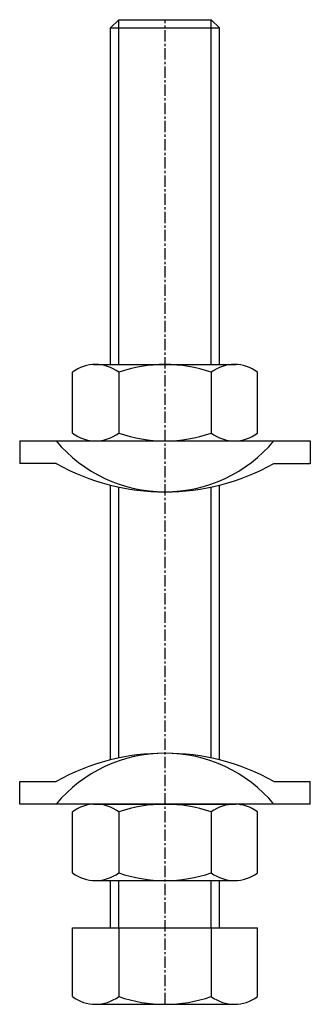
# Model space of a CAD drawing. Extents: x 124 to 156, y 30 to 139.
import ezdxf

# ---------------------------------------------------------------- set-up
doc = ezdxf.new("R2010")
doc.units = 0
doc.linetypes.add('CENTER', pattern=[2, 1.25, -0.25, 0.25, -0.25])
doc.layers.get('0').update_dxf_attribs({"linetype": 'CONTINUOUS'})
doc.layers.add('BRAUER-1', color=1, linetype='CENTER')

msp = doc.modelspace()

# ---------------------------------------------------------------- linework, layer by layer
for p, q in [((134.9, 138.885887), (134, 137.985887)), ((134.9, 100.919247), (134.9, 138.885887)), ((134.9, 138.885887), (145.1, 138.885887)), ((145.1, 100.919247), (145.1, 138.885887)), ((145.1, 138.885887), (146, 137.985887)), ((134, 100.919247), (134, 137.985887)), ((134, 137.985887), (146, 137.985887)), ((146, 100.919247), (146, 137.985887)), ((132.128058, 100.919247), (147.798931, 100.919247)), ((129.8, 93.359246), (129.8, 100.079246)), ((134.9, 100.079247), (134.9, 93.359246)), ((145.1, 100.079247), (145.1, 93.359246)), ((150.2, 93.359246), (150.2, 100.079246)), ((124, 92.519247), (123.998974, 90.013924)), ((124, 92.519247), (156, 92.519246)), ((132.128058, 92.519247), (147.798931, 92.519247)), ((156, 92.519246), (155.998968, 90)), ((128.013269, 90.01187), (123.998974, 90.013924)), ((155.998968, 90), (151.969056, 90.00206)), ((134, 57.3831), (134, 87.646304)), ((134.9, 57.590819), (134.9, 87.438585)), ((145.1, 57.590818), (145.1, 87.438585)), ((146, 57.383099), (146, 87.646304)), ((124, 52.510157), (124.001032, 55.029403)), ((124.001032, 55.029403), (128.030944, 55.027343)), ((151.986731, 55.017533), (156.001026, 55.015479)), ((156, 52.510156), (156.001026, 55.015479)), ((156, 52.510156), (124, 52.510157)), ((132.128058, 52.510157), (147.798931, 52.510157)), ((129.8, 44.950157), (129.8, 51.670157)), ((134.9, 51.670157), (134.9, 44.950157)), ((145.1, 51.670157), (145.1, 44.950157)), ((150.2, 44.950157), (150.2, 51.670157)), ((132.128058, 44.110157), (147.798931, 44.110157)), ((134, 38.885887), (134, 44.110157)), ((134.9, 38.885887), (134.9, 44.110157)), ((145.1, 38.885887), (145.1, 44.110157)), ((146, 38.885887), (146, 44.110157)), ((129.8, 38.885887), (150.2, 38.885887)), ((129.8, 31.325887), (129.8, 38.885887)), ((134.9, 38.885887), (134.9, 31.325887)), ((145.1, 38.885887), (145.1, 31.325887)), ((150.2, 31.325887), (150.2, 38.885887)), ((132.128058, 30.485887), (147.798931, 30.485887))]:
    msp.add_line(p, q)
for centre, radius, start, end in [((132.35, 96.658031), 4.266991, 53.301026, 126.698974), ((140, 85.017104), 15.902143, 71.294041, 108.705959), ((147.65, 96.641913), 4.279925, 53.429972, 126.570028), ((132.35, 96.780462), 4.266991, 233.301026, 306.698974), ((140, 108.421389), 15.902143, 251.294041, 288.705959), ((147.65, 96.79658), 4.279925, 233.429972, 306.570028), ((140, 102.539328), 15.633363, 219.86211, 320.137888), ((140.000001, 111.589331), 24.683366, 240.911671, 299.088325), ((139.999999, 33.440072), 24.683366, 60.911671, 119.088325), ((140, 42.490075), 15.633363, 39.86211, 140.137888), ((132.35, 48.248942), 4.266991, 53.301026, 126.698974), ((140, 36.608014), 15.902143, 71.294041, 108.705959), ((147.65, 48.232824), 4.279925, 53.429972, 126.570028), ((132.35, 48.371372), 4.266991, 233.301026, 306.698974), ((140, 60.0123), 15.902143, 251.294041, 288.705959), ((147.65, 48.38749), 4.279925, 233.429972, 306.570028), ((132.35, 34.747102), 4.266991, 233.301026, 306.698974), ((140, 46.38803), 15.902143, 251.294041, 288.705959), ((147.65, 34.76322), 4.279925, 233.429972, 306.570028)]:
    msp.add_arc(centre, radius, start, end)
at = {"layer": 'BRAUER-1'}
msp.add_line((140, 30.485887), (140, 138.885887), dxfattribs=at)

doc.saveas('drawing.dxf')
